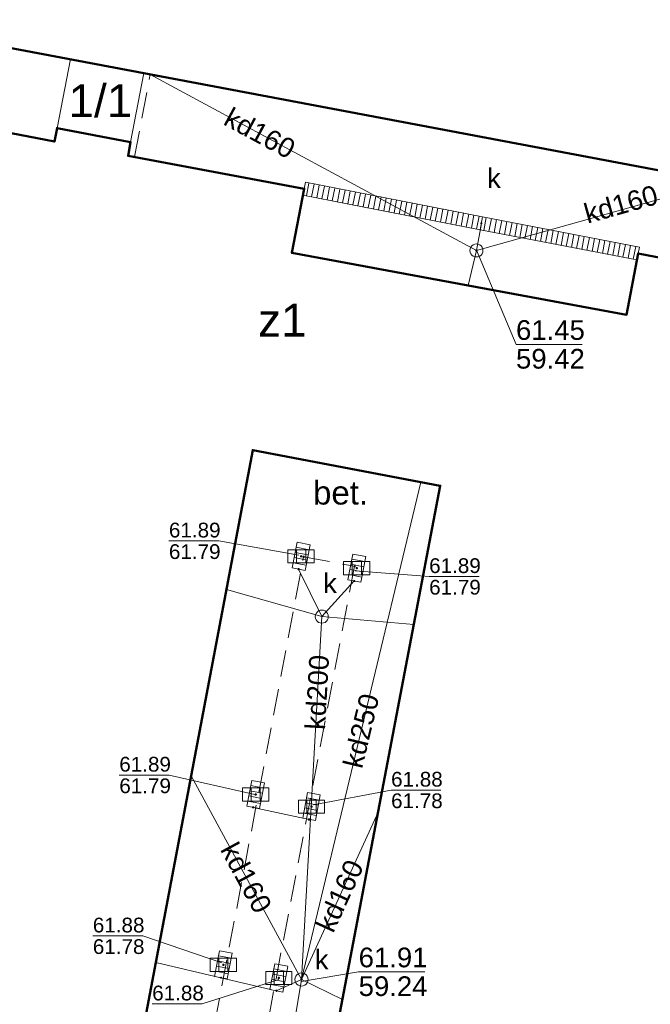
# Model space of a CAD drawing. Header units: millimetres. Extents: x 6421400 to 6424255, y 5791334 to 5793836.
# Tile 47 of 101: x 6422803 to 6422827, y 5792783 to 5792821. Entities that reach past the tile are written whole.
import ezdxf
from ezdxf.enums import TextEntityAlignment as Align

# ---------------------------------------------------------------- set-up
doc = ezdxf.new("R2010")
doc.units = ezdxf.units.MM
doc.linetypes.add('PRZER2-1', pattern=[1.5, 1, -0.5])
doc.layers.get('0').update_dxf_attribs({"color": 252})
for name, color, linetype, lineweight in [('GESBNZ', 252, 'Continuous', 18), ('GESBNZ_O', 252, 'Continuous', 18), ('GESBPB', 252, 'Continuous', 18), ('GESBZO', 7, 'Continuous', 35), ('GESBZO_O', 252, 'Continuous', 35), ('GSLKOC', 252, 'Continuous', 18), ('GSPPRB', 252, 'Continuous', 18), ('GTGTXT_O', 252, 'Continuous', 18), ('GULKDK', 252, 'Continuous', 18), ('GULKDP', 252, 'Continuous', 18), ('GULKDP_O', 252, 'Continuous', 18), ('GUPKKS', 252, 'Continuous', 18), ('GUPKSD', 252, 'Continuous', 18), ('GUPKSD_O', 252, 'Continuous', 18)]:
    doc.layers.add(name, color=color, linetype=linetype, lineweight=lineweight)
for name, color, linetype in [('GUPKSH', 252, 'Continuous'), ('GUPKSH_O', 252, 'Continuous'), ('xref', 252, 'Continuous')]:
    doc.layers.add(name, color=color, linetype=linetype)
doc.styles.add('Arial', font='arial.ttf')

# ---------------------------------------------------------------- blocks, each defined once
blk = doc.blocks.new('GULKDK2')
at = {"color": 0}
blk.add_lwpolyline([(0, 0.25), (0, -0.25)], dxfattribs=at)
blk = doc.blocks.new('GULKDK1')
at = {"color": 0}
blk.add_lwpolyline([(0, 0.25), (0, -0.25)], dxfattribs=at)
blk = doc.blocks.new('GUPKSH1')
blk.add_hatch(color=0).paths.add_polyline_path([(0, 0.045), (-0.011647, 0.043467), (-0.0225, 0.038971), (-0.03182, 0.03182), (-0.038971, 0.0225), (-0.043467, 0.011647), (-0.045, 0), (-0.043467, -0.011647), (-0.038971, -0.0225), (-0.03182, -0.03182), (-0.0225, -0.038971), (-0.011647, -0.043467), (0, -0.045), (0.011647, -0.043467), (0.0225, -0.038971), (0.03182, -0.03182), (0.038971, -0.0225), (0.043467, -0.011647), (0.045, 0), (0.043467, 0.011647), (0.038971, 0.0225), (0.03182, 0.03182), (0.0225, 0.038971), (0.011647, 0.043467)])
blk = doc.blocks.new('GUPKSD1_1')
at = {"color": 0}
blk.add_lwpolyline([(0.25, 0), (0.241481, -0.064705), (0.216506, -0.125), (0.176777, -0.176777), (0.125, -0.216506), (0.064705, -0.241481), (0, -0.25), (-0.064705, -0.241481), (-0.125, -0.216506), (-0.176777, -0.176777), (-0.216506, -0.125), (-0.241481, -0.064705), (-0.25, 0), (-0.241481, 0.064705), (-0.216506, 0.125), (-0.176777, 0.176777), (-0.125, 0.216506), (-0.064705, 0.241481), (0, 0.25), (0.064705, 0.241481), (0.125, 0.216506), (0.176777, 0.176777), (0.216506, 0.125), (0.241481, 0.064705)], close=True, dxfattribs=at)
blk = doc.blocks.new('GUPKKS1')
at = {"color": 0}
blk.add_lwpolyline([(0.5, -0.25), (-0.5, -0.25), (-0.5, 0.25), (0.5, 0.25)], close=True, dxfattribs=at)
for points in [[(-0.175, -0.25), (-0.175, 0.25)], [(0.175, -0.25), (0.175, 0.25)]]:
    blk.add_lwpolyline(points, dxfattribs=at)
blk = doc.blocks.new('GSPPRB0')
at = {"color": 0, "lineweight": 18}
blk.add_lwpolyline([(-0.007955, 0.0225), (0.007955, 0.0225), (0.0225, 0.007955), (0.0225, -0.007955), (0.007955, -0.0225), (-0.007955, -0.0225), (-0.0225, -0.007955), (-0.0225, 0.007955)], close=True, dxfattribs=at)
blk = doc.blocks.new('G$CC51CC4AD')
at = {"layer": 'GESBNZ', "linetype": 'Continuous', "lineweight": 18, "elevation": 10.26}
blk.add_lwpolyline([(6422804.64, 5792816.68), (6422805.151, 5792819.305), (6422807.941, 5792818.778), (6422807.44, 5792816.14)], close=True, dxfattribs=at)
at = {"layer": 'GESBPB', "linetype": 'PRZER2-1', "lineweight": 18, "elevation": 10.26}
blk.add_lwpolyline([(6422808.19, 5792818.731), (6422807.941, 5792818.778), (6422805.151, 5792819.305), (6422801.68, 5792819.96), (6422801.079, 5792816.836), (6422804.54, 5792816.17), (6422804.64, 5792816.68), (6422807.44, 5792816.14), (6422807.35, 5792815.63), (6422807.589, 5792815.585)], close=True, dxfattribs=at)
at = {"layer": 'GESBZO', "linetype": 'Continuous', "lineweight": 50, "elevation": 10.26}
blk.add_lwpolyline([(6422840.889, 5792828.476), (6422840.595, 5792828.531), (6422840.567, 5792828.383), (6422819.919, 5792832.312), (6422820.137, 5792833.492), (6422816.991, 5792834.075), (6422816.923, 5792833.711), (6422799.235, 5792836.989), (6422799.262, 5792837.137), (6422798.967, 5792837.191), (6422795.957, 5792820.889), (6422796.203, 5792820.844), (6422796.23, 5792820.99), (6422831.358, 5792814.355), (6422831.42, 5792814.34), (6422837.18, 5792813.25), (6422838.07, 5792813.07)], close=True, dxfattribs=at)
blk.add_lwpolyline([(6422831.07, 5792775.58), (6422826.85, 5792776.38), (6422826.85, 5792776.43), (6422814.61, 5792778.76), (6422819.23, 5792803.05), (6422812.09, 5792804.41), (6422807.5, 5792780.11), (6422804.16, 5792780.75), (6422804.15, 5792780.7), (6422788.82, 5792783.61), (6422793.85, 5792810.14), (6422794.72, 5792809.98), (6422796.22, 5792817.77), (6422804.54, 5792816.17), (6422804.64, 5792816.68), (6422807.44, 5792816.14), (6422807.35, 5792815.63), (6422814.05, 5792814.37), (6422813.58, 5792811.93), (6422826.32, 5792809.57), (6422826.77, 5792811.9), (6422830.81, 5792811.13)], dxfattribs=at)
at = {"layer": 'GSLKOC', "linetype": 'PRZER2-1', "lineweight": 18, "elevation": 10.18}
blk.add_lwpolyline([(6422814.03, 5792800.34), (6422815.97, 5792799.98), (6422812.58, 5792782.15), (6422810.64, 5792782.52)], close=True, dxfattribs=at)
at = {"layer": 'GULKDK', "linetype": 'Continuous', "lineweight": 18, "elevation": 10.23}
for points in [[(6422814.098, 5792814.615), (6422820.848, 5792813.295), (6422826.817, 5792812.145)], [(6422814.002, 5792814.125), (6422820.752, 5792812.805), (6422826.723, 5792811.655)], [(6422813.595, 5792799.918), (6422813.785, 5792800.898)], [(6422814.085, 5792799.822), (6422814.275, 5792800.802)], [(6422815.715, 5792799.468), (6422815.905, 5792800.448)], [(6422816.205, 5792799.372), (6422816.395, 5792800.352)], [(6422811.865, 5792790.838), (6422812.055, 5792791.818)], [(6422812.355, 5792790.742), (6422812.545, 5792791.722)], [(6422813.994, 5792790.375), (6422814.174, 5792791.355)], [(6422814.486, 5792790.285), (6422814.666, 5792791.265)], [(6422810.635, 5792784.348), (6422810.825, 5792785.328)], [(6422811.125, 5792784.252), (6422811.315, 5792785.232)], [(6422812.745, 5792783.848), (6422812.935, 5792784.828)], [(6422813.235, 5792783.752), (6422813.425, 5792784.732)]]:
    blk.add_lwpolyline(points, dxfattribs=at)
at = {"layer": 'GULKDP', "linetype": 'Continuous', "lineweight": 18, "elevation": 10.18}
for points in [[(6422808.19, 5792818.73), (6422820.61, 5792812.02)], [(6422820.61, 5792812.02), (6422828.81, 5792814.32), (6422828.911, 5792814.817), (6422828.81, 5792814.32), (6422831.42, 5792814.34)], [(6422820.61, 5792812.02), (6422820.8, 5792813.05)], [(6422820.291, 5792810.687), (6422820.61, 5792812.02)], [(6422813.95, 5792784.23), (6422818.494, 5792803.19)], [(6422814.72, 5792798.06), (6422813.84, 5792799.87)], [(6422814.72, 5792798.06), (6422811.087, 5792799.101)], [(6422814.72, 5792798.06), (6422815.96, 5792799.42)], [(6422813.95, 5792784.23), (6422814.72, 5792798.06)], [(6422814.72, 5792798.06), (6422818.224, 5792797.76)], [(6422813.95, 5792784.23), (6422809.744, 5792791.992)], [(6422814.24, 5792790.33), (6422812.11, 5792790.79)], [(6422813.95, 5792784.23), (6422816.863, 5792790.607)], [(6422813.95, 5792784.23), (6422812.99, 5792783.8), (6422810.88, 5792784.3), (6422808.401, 5792784.88)], [(6422812.234, 5792773.89), (6422813.95, 5792784.23)], [(6422813.95, 5792784.23), (6422815.506, 5792783.472)]]:
    blk.add_lwpolyline(points, dxfattribs=at)
at = {"layer": 'GUPKSH_O', "linetype": 'Continuous', "lineweight": 13, "elevation": 10.8, "flags": 128}
for points in [[(6422820.613, 5792812.025), (6422822.119, 5792808.438), (6422824.639, 5792808.438)], [(6422813.848, 5792800.409), (6422810.801, 5792800.95), (6422808.901, 5792800.95)], [(6422815.988, 5792799.804), (6422818.811, 5792799.593), (6422820.711, 5792799.593)], [(6422812.174, 5792791.284), (6422808.911, 5792792.024), (6422807.011, 5792792.024)], [(6422814.401, 5792790.888), (6422817.361, 5792791.453), (6422819.261, 5792791.453)], [(6422810.917, 5792784.87), (6422807.903, 5792785.895), (6422806.003, 5792785.895)], [(6422813.949, 5792784.151), (6422816.126, 5792784.524), (6422818.646, 5792784.524)], [(6422813.09, 5792784.225), (6422810.164, 5792783.305), (6422808.264, 5792783.305)]]:
    blk.add_lwpolyline(points, dxfattribs=at)
at = {"layer": 'GSPPRB', "linetype": 'Continuous', "lineweight": 18, "rotation": 90}
for p in [(6422805.151, 5792819.305, 10.28), (6422807.941, 5792818.778, 10.28), (6422808.19, 5792818.731, 10.28), (6422804.64, 5792816.68, 10.28), (6422804.54, 5792816.17, 10.28), (6422807.44, 5792816.14, 10.28), (6422807.35, 5792815.63, 10.28), (6422807.589, 5792815.585, 10.28), (6422814.05, 5792814.37, 10.28), (6422820.8, 5792813.05, 10.28), (6422813.58, 5792811.93, 10.28), (6422826.77, 5792811.9, 10.28), (6422826.32, 5792809.57, 10.28), (6422812.09, 5792804.41, 10.28), (6422819.23, 5792803.05, 10.28), (6422814.03, 5792800.34, 10.28), (6422813.84, 5792799.87, 10.28), (6422815.97, 5792799.98, 10.28), (6422815.96, 5792799.42, 10.28), (6422812.11, 5792790.79, 10.28), (6422814.24, 5792790.33, 10.28), (6422810.88, 5792784.3, 10.28), (6422812.99, 5792783.8, 10.28)]:
    blk.add_blockref('GSPPRB0', p, dxfattribs=at)
at = {"layer": 'GULKDK', "linetype": 'Continuous', "lineweight": 18}
for name, p, rotation in [('GULKDK1', (6422814.05, 5792814.37, 10.23), 348.9351292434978), ('GULKDK2', (6422814.186, 5792814.343, 10.23), 348.9351292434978), ('GULKDK2', (6422814.186, 5792814.343, 10.23), 348.9351292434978), ('GULKDK2', (6422814.383, 5792814.305, 10.23), 348.9351292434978), ('GULKDK2', (6422814.383, 5792814.305, 10.23), 348.9351292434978), ('GULKDK2', (6422814.579, 5792814.267, 10.23), 348.9351292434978), ('GULKDK2', (6422814.579, 5792814.267, 10.23), 348.9351292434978), ('GULKDK2', (6422814.775, 5792814.228, 10.23), 348.9351292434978), ('GULKDK2', (6422814.775, 5792814.228, 10.23), 348.9351292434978), ('GULKDK2', (6422814.971, 5792814.19, 10.23), 348.9351292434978), ('GULKDK2', (6422814.971, 5792814.19, 10.23), 348.9351292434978), ('GULKDK2', (6422815.168, 5792814.151, 10.23), 348.9351292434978), ('GULKDK2', (6422815.168, 5792814.151, 10.23), 348.9351292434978), ('GULKDK2', (6422815.364, 5792814.113, 10.23), 348.9351292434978), ('GULKDK2', (6422815.364, 5792814.113, 10.23), 348.9351292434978), ('GULKDK2', (6422815.56, 5792814.075, 10.23), 348.9351292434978), ('GULKDK2', (6422815.56, 5792814.075, 10.23), 348.9351292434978), ('GULKDK2', (6422815.757, 5792814.036, 10.23), 348.9351292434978), ('GULKDK2', (6422815.757, 5792814.036, 10.23), 348.9351292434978), ('GULKDK2', (6422815.953, 5792813.998, 10.23), 348.9351292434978), ('GULKDK2', (6422815.953, 5792813.998, 10.23), 348.9351292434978), ('GULKDK2', (6422816.149, 5792813.959, 10.23), 348.9351292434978), ('GULKDK2', (6422816.149, 5792813.959, 10.23), 348.9351292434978), ('GULKDK2', (6422816.345, 5792813.921, 10.23), 348.9351292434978), ('GULKDK2', (6422816.345, 5792813.921, 10.23), 348.9351292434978), ('GULKDK2', (6422816.542, 5792813.883, 10.23), 348.9351292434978), ('GULKDK2', (6422816.542, 5792813.883, 10.23), 348.9351292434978), ('GULKDK2', (6422816.738, 5792813.844, 10.23), 348.9351292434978), ('GULKDK2', (6422816.738, 5792813.844, 10.23), 348.9351292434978), ('GULKDK2', (6422816.934, 5792813.806, 10.23), 348.9351292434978), ('GULKDK2', (6422816.934, 5792813.806, 10.23), 348.9351292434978), ('GULKDK2', (6422817.131, 5792813.768, 10.23), 348.9351292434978), ('GULKDK2', (6422817.131, 5792813.768, 10.23), 348.9351292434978), ('GULKDK2', (6422817.327, 5792813.729, 10.23), 348.9351292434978), ('GULKDK2', (6422817.327, 5792813.729, 10.23), 348.9351292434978), ('GULKDK2', (6422817.523, 5792813.691, 10.23), 348.9351292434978), ('GULKDK2', (6422817.523, 5792813.691, 10.23), 348.9351292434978), ('GULKDK2', (6422817.719, 5792813.652, 10.23), 348.9351292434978), ('GULKDK2', (6422817.719, 5792813.652, 10.23), 348.9351292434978), ('GULKDK2', (6422817.916, 5792813.614, 10.23), 348.9351292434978), ('GULKDK2', (6422817.916, 5792813.614, 10.23), 348.9351292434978), ('GULKDK2', (6422818.112, 5792813.576, 10.23), 348.9351292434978), ('GULKDK2', (6422818.112, 5792813.576, 10.23), 348.9351292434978), ('GULKDK2', (6422818.308, 5792813.537, 10.23), 348.9351292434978), ('GULKDK2', (6422818.308, 5792813.537, 10.23), 348.9351292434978), ('GULKDK2', (6422818.505, 5792813.499, 10.23), 348.9351292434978), ('GULKDK2', (6422818.505, 5792813.499, 10.23), 348.9351292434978), ('GULKDK2', (6422818.701, 5792813.461, 10.23), 348.9351292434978), ('GULKDK2', (6422818.701, 5792813.461, 10.23), 348.9351292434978), ('GULKDK2', (6422818.897, 5792813.422, 10.23), 348.9351292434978), ('GULKDK2', (6422818.897, 5792813.422, 10.23), 348.9351292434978), ('GULKDK2', (6422819.093, 5792813.384, 10.23), 348.9351292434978), ('GULKDK2', (6422819.093, 5792813.384, 10.23), 348.9351292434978), ('GULKDK2', (6422819.29, 5792813.345, 10.23), 348.9351292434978), ('GULKDK2', (6422819.29, 5792813.345, 10.23), 348.9351292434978), ('GULKDK2', (6422819.486, 5792813.307, 10.23), 348.9351292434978), ('GULKDK2', (6422819.486, 5792813.307, 10.23), 348.9351292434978), ('GULKDK2', (6422819.682, 5792813.269, 10.23), 348.9351292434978), ('GULKDK2', (6422819.682, 5792813.269, 10.23), 348.9351292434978), ('GULKDK2', (6422819.879, 5792813.23, 10.23), 348.9351292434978), ('GULKDK2', (6422819.879, 5792813.23, 10.23), 348.9351292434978), ('GULKDK2', (6422820.075, 5792813.192, 10.23), 348.9351292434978), ('GULKDK2', (6422820.075, 5792813.192, 10.23), 348.9351292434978), ('GULKDK2', (6422820.271, 5792813.153, 10.23), 348.9351292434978), ('GULKDK2', (6422820.271, 5792813.153, 10.23), 348.9351292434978), ('GULKDK2', (6422820.467, 5792813.115, 10.23), 348.9351292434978), ('GULKDK2', (6422820.467, 5792813.115, 10.23), 348.9351292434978), ('GULKDK2', (6422820.664, 5792813.077, 10.23), 348.9351292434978), ('GULKDK2', (6422820.664, 5792813.077, 10.23), 348.9351292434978), ('GULKDK1', (6422820.8, 5792813.05, 10.23), 169.0159025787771), ('GULKDK2', (6422820.937, 5792813.024, 10.23), 349.0966759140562), ('GULKDK2', (6422820.937, 5792813.024, 10.23), 349.0966759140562), ('GULKDK2', (6422821.134, 5792812.986, 10.23), 349.0966759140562), ('GULKDK2', (6422821.134, 5792812.986, 10.23), 349.0966759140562), ('GULKDK2', (6422821.33, 5792812.948, 10.23), 349.0966759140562), ('GULKDK2', (6422821.33, 5792812.948, 10.23), 349.0966759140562), ('GULKDK2', (6422821.527, 5792812.91, 10.23), 349.0966759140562), ('GULKDK2', (6422821.527, 5792812.91, 10.23), 349.0966759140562), ('GULKDK2', (6422821.723, 5792812.872, 10.23), 349.0966759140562), ('GULKDK2', (6422821.723, 5792812.872, 10.23), 349.0966759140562), ('GULKDK2', (6422821.919, 5792812.834, 10.23), 349.0966759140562), ('GULKDK2', (6422821.919, 5792812.834, 10.23), 349.0966759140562), ('GULKDK2', (6422822.116, 5792812.797, 10.23), 349.0966759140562), ('GULKDK2', (6422822.116, 5792812.797, 10.23), 349.0966759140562), ('GULKDK2', (6422822.312, 5792812.759, 10.23), 349.0966759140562), ('GULKDK2', (6422822.312, 5792812.759, 10.23), 349.0966759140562), ('GULKDK2', (6422822.508, 5792812.721, 10.23), 349.0966759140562), ('GULKDK2', (6422822.508, 5792812.721, 10.23), 349.0966759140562), ('GULKDK2', (6422822.705, 5792812.683, 10.23), 349.0966759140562), ('GULKDK2', (6422822.705, 5792812.683, 10.23), 349.0966759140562), ('GULKDK2', (6422822.901, 5792812.645, 10.23), 349.0966759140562), ('GULKDK2', (6422822.901, 5792812.645, 10.23), 349.0966759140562), ('GULKDK2', (6422823.098, 5792812.607, 10.23), 349.0966759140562), ('GULKDK2', (6422823.098, 5792812.607, 10.23), 349.0966759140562), ('GULKDK2', (6422823.294, 5792812.57, 10.23), 349.0966759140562), ('GULKDK2', (6422823.294, 5792812.57, 10.23), 349.0966759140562), ('GULKDK2', (6422823.49, 5792812.532, 10.23), 349.0966759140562), ('GULKDK2', (6422823.49, 5792812.532, 10.23), 349.0966759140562), ('GULKDK2', (6422823.687, 5792812.494, 10.23), 349.0966759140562), ('GULKDK2', (6422823.687, 5792812.494, 10.23), 349.0966759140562), ('GULKDK2', (6422823.883, 5792812.456, 10.23), 349.0966759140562), ('GULKDK2', (6422823.883, 5792812.456, 10.23), 349.0966759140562), ('GULKDK2', (6422824.08, 5792812.418, 10.23), 349.0966759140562), ('GULKDK2', (6422824.08, 5792812.418, 10.23), 349.0966759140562), ('GULKDK2', (6422824.276, 5792812.38, 10.23), 349.0966759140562), ('GULKDK2', (6422824.276, 5792812.38, 10.23), 349.0966759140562), ('GULKDK2', (6422824.472, 5792812.343, 10.23), 349.0966759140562), ('GULKDK2', (6422824.472, 5792812.343, 10.23), 349.0966759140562), ('GULKDK2', (6422824.669, 5792812.305, 10.23), 349.0966759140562), ('GULKDK2', (6422824.669, 5792812.305, 10.23), 349.0966759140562), ('GULKDK2', (6422824.865, 5792812.267, 10.23), 349.0966759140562), ('GULKDK2', (6422824.865, 5792812.267, 10.23), 349.0966759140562), ('GULKDK2', (6422825.062, 5792812.229, 10.23), 349.0966759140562), ('GULKDK2', (6422825.062, 5792812.229, 10.23), 349.0966759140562), ('GULKDK2', (6422825.258, 5792812.191, 10.23), 349.0966759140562), ('GULKDK2', (6422825.258, 5792812.191, 10.23), 349.0966759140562), ('GULKDK2', (6422825.454, 5792812.153, 10.23), 349.0966759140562), ('GULKDK2', (6422825.454, 5792812.153, 10.23), 349.0966759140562), ('GULKDK2', (6422825.651, 5792812.116, 10.23), 349.0966759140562), ('GULKDK2', (6422825.651, 5792812.116, 10.23), 349.0966759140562), ('GULKDK2', (6422825.847, 5792812.078, 10.23), 349.0966759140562), ('GULKDK2', (6422825.847, 5792812.078, 10.23), 349.0966759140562), ('GULKDK2', (6422826.043, 5792812.04, 10.23), 349.0966759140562), ('GULKDK2', (6422826.043, 5792812.04, 10.23), 349.0966759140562), ('GULKDK2', (6422826.24, 5792812.002, 10.23), 349.0966759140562), ('GULKDK2', (6422826.24, 5792812.002, 10.23), 349.0966759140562), ('GULKDK2', (6422826.436, 5792811.964, 10.23), 349.0966759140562), ('GULKDK2', (6422826.436, 5792811.964, 10.23), 349.0966759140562), ('GULKDK2', (6422826.633, 5792811.926, 10.23), 349.0966759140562), ('GULKDK2', (6422826.633, 5792811.926, 10.23), 349.0966759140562), ('GULKDK1', (6422826.77, 5792811.9, 10.23), 349.0966759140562), ('GULKDK2', (6422813.992, 5792800.655, 10.23), 79.02775973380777), ('GULKDK2', (6422813.992, 5792800.655, 10.23), 79.02775973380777), ('GULKDK1', (6422814.03, 5792800.85, 10.23), 79.02775973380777), ('GULKDK2', (6422813.916, 5792800.262, 10.23), 79.02775973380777), ('GULKDK2', (6422813.916, 5792800.262, 10.23), 79.02775973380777), ('GULKDK2', (6422813.954, 5792800.458, 10.23), 79.02775973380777), ('GULKDK2', (6422813.954, 5792800.458, 10.23), 79.02775973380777), ('GULKDK2', (6422816.112, 5792800.205, 10.23), 79.02775974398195), ('GULKDK2', (6422816.112, 5792800.205, 10.23), 79.02775974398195), ('GULKDK1', (6422816.15, 5792800.4, 10.23), 79.02775974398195), ('GULKDK1', (6422813.84, 5792799.87, 10.23), 79.02775973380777), ('GULKDK2', (6422813.878, 5792800.065, 10.23), 79.02775973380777), ('GULKDK2', (6422813.878, 5792800.065, 10.23), 79.02775973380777), ('GULKDK2', (6422816.036, 5792799.812, 10.23), 79.02775974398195), ('GULKDK2', (6422816.036, 5792799.812, 10.23), 79.02775974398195), ('GULKDK2', (6422816.074, 5792800.008, 10.23), 79.02775974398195), ('GULKDK2', (6422816.074, 5792800.008, 10.23), 79.02775974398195), ('GULKDK1', (6422815.96, 5792799.42, 10.23), 79.02775974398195), ('GULKDK2', (6422815.998, 5792799.615, 10.23), 79.02775974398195), ('GULKDK2', (6422815.998, 5792799.615, 10.23), 79.02775974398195), ('GULKDK2', (6422812.262, 5792791.575, 10.23), 79.02775978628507), ('GULKDK2', (6422812.262, 5792791.575, 10.23), 79.02775978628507), ('GULKDK1', (6422812.3, 5792791.77, 10.23), 79.02775978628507), ('GULKDK2', (6422812.186, 5792791.182, 10.23), 79.02775978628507), ('GULKDK2', (6422812.186, 5792791.182, 10.23), 79.02775978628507), ('GULKDK2', (6422812.224, 5792791.378, 10.23), 79.02775978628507), ('GULKDK2', (6422812.224, 5792791.378, 10.23), 79.02775978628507), ('GULKDK1', (6422814.42, 5792791.31, 10.23), 79.59228869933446), ('GULKDK1', (6422812.11, 5792790.79, 10.23), 79.02775978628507), ('GULKDK2', (6422812.148, 5792790.985, 10.23), 79.02775978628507), ('GULKDK2', (6422812.148, 5792790.985, 10.23), 79.02775978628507), ('GULKDK2', (6422814.348, 5792790.918, 10.23), 79.59228869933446), ('GULKDK2', (6422814.348, 5792790.918, 10.23), 79.59228869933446), ('GULKDK2', (6422814.384, 5792791.115, 10.23), 79.59228869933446), ('GULKDK2', (6422814.384, 5792791.115, 10.23), 79.59228869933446), ('GULKDK2', (6422814.276, 5792790.525, 10.23), 79.59228869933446), ('GULKDK2', (6422814.276, 5792790.525, 10.23), 79.59228869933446), ('GULKDK2', (6422814.312, 5792790.722, 10.23), 79.59228869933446), ('GULKDK2', (6422814.312, 5792790.722, 10.23), 79.59228869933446), ('GULKDK1', (6422814.24, 5792790.33, 10.23), 79.59228869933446), ('GULKDK1', (6422811.07, 5792785.28, 10.23), 79.02775974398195), ('GULKDK2', (6422810.994, 5792784.888, 10.23), 79.02775974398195), ('GULKDK2', (6422810.994, 5792784.888, 10.23), 79.02775974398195), ('GULKDK2', (6422811.032, 5792785.085, 10.23), 79.02775974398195), ('GULKDK2', (6422811.032, 5792785.085, 10.23), 79.02775974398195), ('GULKDK1', (6422813.18, 5792784.78, 10.23), 79.02775979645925), ('GULKDK2', (6422810.918, 5792784.495, 10.23), 79.02775974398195), ('GULKDK2', (6422810.918, 5792784.495, 10.23), 79.02775974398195), ('GULKDK2', (6422810.956, 5792784.692, 10.23), 79.02775974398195), ('GULKDK2', (6422810.956, 5792784.692, 10.23), 79.02775974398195), ('GULKDK2', (6422813.104, 5792784.388, 10.23), 79.02775979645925), ('GULKDK2', (6422813.104, 5792784.388, 10.23), 79.02775979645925), ('GULKDK2', (6422813.142, 5792784.585, 10.23), 79.02775979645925), ('GULKDK2', (6422813.142, 5792784.585, 10.23), 79.02775979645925), ('GULKDK1', (6422810.88, 5792784.3, 10.23), 79.02775974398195), ('GULKDK2', (6422813.066, 5792784.192, 10.23), 79.02775979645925), ('GULKDK2', (6422813.066, 5792784.192, 10.23), 79.02775979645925), ('GULKDK1', (6422812.99, 5792783.8, 10.23), 79.02775979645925), ('GULKDK2', (6422813.028, 5792783.995, 10.23), 79.02775979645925), ('GULKDK2', (6422813.028, 5792783.995, 10.23), 79.02775979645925)]:
    blk.add_blockref(name, p, dxfattribs=dict(at, rotation=rotation))
at = {"layer": 'GUPKKS', "linetype": 'Continuous', "lineweight": 18}
for p in [(6422813.935, 5792800.36, 10.24), (6422816.055, 5792799.91, 10.24), (6422812.205, 5792791.28, 10.24), (6422814.33, 5792790.82, 10.24), (6422810.975, 5792784.79, 10.24), (6422813.085, 5792784.29, 10.24)]:
    blk.add_blockref('GUPKKS1', p, dxfattribs=at)
at = {"layer": 'GUPKSD', "linetype": 'Continuous', "lineweight": 18, "rotation": 90}
for p in [(6422820.61, 5792812.02, 10.24), (6422814.72, 5792798.06, 10.24), (6422813.95, 5792784.23, 10.24)]:
    blk.add_blockref('GUPKSD1_1', p, dxfattribs=at)
at = {"layer": 'GUPKSH', "linetype": 'Continuous', "lineweight": 5, "rotation": 90}
for p in [(6422820.61, 5792812.02, 10.24), (6422813.935, 5792800.36, 10.24), (6422816.055, 5792799.91, 10.24), (6422812.205, 5792791.28, 10.24), (6422814.33, 5792790.82, 10.24), (6422810.975, 5792784.79, 10.24), (6422813.085, 5792784.29, 10.24), (6422813.95, 5792784.23, 10.24)]:
    blk.add_blockref('GUPKSH1', p, dxfattribs=at)
at = {"layer": 'GESBNZ_O', "linetype": 'Continuous', "lineweight": 0, "style": 'Arial'}
blk.add_text('1/1', height=1.25, rotation=360, dxfattribs=at).set_placement((6422806.291, 5792817.101, 10.8), align=Align.CENTER)
at = {"layer": 'GESBZO_O', "linetype": 'Continuous', "lineweight": 0, "style": 'Arial'}
blk.add_text('z1', height=1.25, rotation=360, dxfattribs=at).set_placement((6422813.22, 5792808.735, 10.8), align=Align.CENTER)
at = {"layer": 'GTGTXT_O', "linetype": 'Continuous', "lineweight": 0, "style": 'Arial'}
blk.add_text('bet.', height=0.9, rotation=360, dxfattribs=at).set_placement((6422814.388, 5792802.334, 10.8))
at = {"layer": 'GULKDP_O', "linetype": 'Continuous', "lineweight": 0, "style": 'Arial'}
for s, rotation, p in [('kd160', 331.6195, (6422812.185, 5792816.16, 10.8)), ('kd160', 15.6682, (6422826.214, 5792813.422, 10.8)), ('kd200', 86.8133, (6422814.923, 5792795.157, 10.8)), ('kd250', 76.523, (6422816.587, 5792793.623, 10.8)), ('kd160', 298.4501, (6422811.517, 5792787.932, 10.8)), ('kd160', 65.4477, (6422815.748, 5792787.263, 10.8))]:
    blk.add_text(s, height=0.75, rotation=rotation, dxfattribs=at).set_placement(p, align=Align.CENTER)
at = {"layer": 'GUPKSD_O', "linetype": 'Continuous', "lineweight": 0, "style": 'Arial'}
for p in [(6422821.541, 5792814.399, 10.8), (6422815.298, 5792798.958, 10.8), (6422814.979, 5792784.616, 10.8)]:
    blk.add_text('k', height=0.75, rotation=360, dxfattribs=at).set_placement(p, align=Align.RIGHT)
at = {"layer": 'GUPKSH_O', "linetype": 'Continuous', "lineweight": 0, "style": 'Arial'}
for s, height, p in [('61.45', 0.75, (6422822.119, 5792808.61, 10.8)), ('59.42', 0.75, (6422822.119, 5792807.515, 10.8)), ('61.89', 0.5625, (6422808.901, 5792801.079, 10.8)), ('61.79', 0.5625, (6422808.901, 5792800.258, 10.8)), ('61.89', 0.5625, (6422818.811, 5792799.723, 10.8)), ('61.79', 0.5625, (6422818.811, 5792798.901, 10.8)), ('61.89', 0.5625, (6422807.011, 5792792.154, 10.8)), ('61.88', 0.5625, (6422817.361, 5792791.582, 10.8)), ('61.79', 0.5625, (6422807.011, 5792791.332, 10.8)), ('61.78', 0.5625, (6422817.361, 5792790.761, 10.8)), ('61.88', 0.5625, (6422806.003, 5792786.024, 10.8)), ('61.78', 0.5625, (6422806.003, 5792785.203, 10.8)), ('61.91', 0.75, (6422816.126, 5792784.696, 10.8)), ('59.24', 0.75, (6422816.126, 5792783.601, 10.8)), ('61.88', 0.5625, (6422808.264, 5792783.434, 10.8))]:
    blk.add_text(s, height=height, rotation=360, dxfattribs=at).set_placement(p)

msp = doc.modelspace()

# ---------------------------------------------------------------- block references
at = {"layer": 'xref'}
msp.add_blockref('G$CC51CC4AD', (0, 0), dxfattribs=at)

doc.saveas('drawing.dxf')
